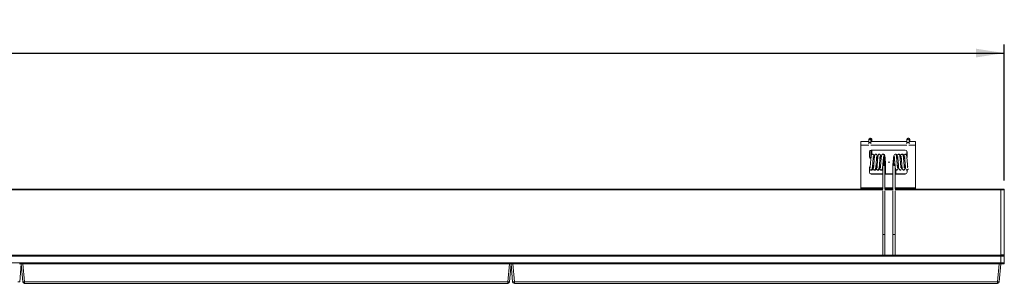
# Model space of a CAD drawing. Header units: millimetres. Extents: x 14 to 402, y 54 to 274.
# Tile 6 of 6: x 287 to 402, y 243 to 274. Entities that reach past the tile are written whole.
import ezdxf

# ---------------------------------------------------------------- set-up
doc = ezdxf.new("R2010")
doc.units = ezdxf.units.MM
doc.layers.add('SLD-0', color=179, linetype='Continuous')
doc.styles.add('SLDTEXTSTYLE0', font='TXT', dxfattribs={"width": 0.75})
doc.dimstyles.new('SLDDIMSTYLE1', dxfattribs={"dimtxt": 3, "dimasz": 3.302, "dimexe": 0, "dimexo": 0.0625, "dimgap": 0.75, "dimtad": 1, "dimdec": 1, "dimlfac": 5, "dimrnd": 1e-09, "dimzin": 12, "dimdsep": 46, "dimtxsty": 'SLDTEXTSTYLE0', "dimsah": 1, "dimcen": 0.09, "dimadec": 0, "dimazin": 3, "dimtfac": 1, "dimtdec": 1, "dimtofl": 0, "dimtmove": 0, "dimatfit": 3, "dimfxl": 0, "dimfrac": 2, "dimtolj": 1, "dimtzin": 12, "dimarcsym": 0})

# ---------------------------------------------------------------- blocks, each defined once
blk = doc.blocks.new('_D_3')
at = {"layer": 'SLD-0'}
for p, q in [((57.11, 255), (57.11, 270.97)), ((402.31, 255), (402.31, 270.97)), ((57.11, 269.97), (402.31, 269.97))]:
    blk.add_line(p, q, dxfattribs=at)
for points in [[(57.11, 269.97), (60.41, 269.46), (60.41, 270.48)], [(402.31, 269.97), (399.01, 270.48), (399.01, 269.46)]]:
    blk.add_solid(points, dxfattribs=at)
at = {"layer": 'SLD-0', "insert": (215.37, 273.84), "char_height": 3, "attachment_point": 1, "style": 'SLDTEXTSTYLE0'}
blk.add_mtext('1726', dxfattribs=at)

msp = doc.modelspace()

# ---------------------------------------------------------------- linework, layer by layer
at = {"color": 7, "linetype": 'Continuous', "lineweight": 15}
for p, q in [((386.426, 259.844), (386.426, 259.72)), ((386.639, 259.971), (386.597, 259.965)), ((386.686, 259.72), (386.686, 259.844)), ((386.769, 259.72), (386.769, 259.844)), ((390.89, 259.844), (390.89, 259.72)), ((391.103, 259.971), (391.061, 259.965)), ((391.15, 259.72), (391.15, 259.844)), ((391.233, 259.72), (391.233, 259.844)), ((385.509, 259.575), (385.509, 259.168)), ((385.509, 259.575), (386.426, 259.575)), ((385.509, 259.168), (385.509, 254.141)), ((386.426, 259.483), (386.426, 259.322)), ((386.686, 259.575), (390.89, 259.575)), ((386.686, 259.322), (386.686, 259.483)), ((386.686, 257.716), (386.686, 258.574)), ((390.709, 258.575), (386.709, 258.575)), ((386.769, 258.028), (386.769, 258.575)), ((390.89, 259.483), (390.89, 259.322)), ((391.15, 259.575), (391.909, 259.575)), ((391.15, 259.322), (391.15, 259.483)), ((391.909, 259.575), (391.909, 259.168)), ((391.909, 259.168), (391.909, 254.141)), ((386.509, 258.375), (386.509, 257.775)), ((386.931, 257.575), (387.074, 257.575)), ((387.01, 257.579), (387.074, 257.579)), ((387.331, 257.575), (387.474, 257.575)), ((387.41, 257.579), (387.474, 257.579)), ((389.705, 257.579), (389.705, 257.575)), ((389.705, 257.579), (389.767, 257.579)), ((389.705, 257.575), (389.843, 257.575)), ((390.102, 257.579), (390.167, 257.579)), ((390.103, 257.575), (390.243, 257.575)), ((390.502, 257.579), (390.567, 257.579)), ((390.503, 257.575), (390.643, 257.575)), ((390.89, 258.458), (390.89, 257.716)), ((390.909, 257.775), (390.909, 258.375)), ((386.509, 256.575), (386.509, 255.975)), ((387.007, 256.775), (386.867, 256.775)), ((387.407, 256.775), (387.267, 256.775)), ((387.713, 256.775), (387.667, 256.775)), ((388.059, 256.69), (388.059, 254)), ((388.109, 257.183), (388.109, 257.179)), ((388.109, 257.179), (388.109, 257.171)), ((388.319, 254), (388.319, 256.933)), ((388.4, 255.779), (388.4, 256.933)), ((388.909, 257.177), (388.709, 257.177)), ((388.709, 257.177), (388.709, 257.153)), ((388.709, 257.153), (388.909, 257.153)), ((388.909, 257.177), (388.909, 257.153)), ((389.259, 256.933), (389.259, 254)), ((389.309, 257.183), (389.309, 257.179)), ((389.309, 257.171), (389.309, 257.179)), ((389.333, 256.967), (389.332, 256.967)), ((389.519, 254), (389.519, 256.696)), ((389.6, 255.779), (389.6, 256.314)), ((389.91, 256.775), (389.77, 256.775)), ((390.31, 256.775), (390.17, 256.775)), ((390.709, 256.775), (390.57, 256.775)), ((390.909, 255.975), (390.909, 256.238)), ((390.983, 256.528), (391, 256.599)), ((386.709, 255.779), (386.709, 255.775)), ((386.709, 255.779), (388.059, 255.779)), ((386.709, 255.775), (388.059, 255.775)), ((388.319, 255.779), (389.259, 255.779)), ((388.319, 255.775), (389.259, 255.775)), ((389.519, 255.779), (390.709, 255.779)), ((389.519, 255.775), (390.709, 255.775)), ((390.709, 255.779), (390.709, 255.775)), ((71.498, 254.002), (388.059, 254.002)), ((385.509, 254.141), (385.509, 254.102)), ((385.509, 254.102), (385.509, 254.002)), ((388.319, 254.002), (389.259, 254.002)), ((389.519, 254.002), (401.909, 254.002)), ((391.909, 254.102), (391.909, 254.141)), ((391.909, 254.102), (391.909, 254.002)), ((401.909, 254.002), (402.309, 254.002)), ((401.909, 253.902), (401.909, 254.002)), ((402.309, 253.902), (401.909, 253.902)), ((401.909, 253.902), (401.909, 246.302)), ((402.309, 254.002), (402.309, 253.902)), ((402.309, 253.902), (402.309, 246.302)), ((388.059, 253.802), (388.059, 248.653)), ((388.319, 248.653), (388.319, 253.802)), ((389.259, 253.802), (389.259, 248.653)), ((389.519, 248.653), (389.519, 253.802)), ((388.059, 248.653), (388.059, 246.242)), ((388.319, 246.242), (388.319, 248.653)), ((389.259, 248.653), (389.259, 246.242)), ((389.519, 246.242), (389.519, 248.653)), ((57.509, 246.242), (401.909, 246.242)), ((401.909, 246.142), (57.509, 246.142)), ((401.909, 246.302), (402.309, 246.302)), ((401.909, 246.242), (401.909, 246.302)), ((401.909, 246.242), (402.309, 246.242)), ((401.909, 246.142), (401.909, 246.242)), ((402.309, 246.142), (401.909, 246.142)), ((401.909, 246.142), (401.909, 245.342)), ((402.309, 246.302), (402.309, 246.242)), ((402.309, 246.242), (402.309, 246.142)), ((402.309, 246.142), (402.309, 245.342)), ((57.509, 245.342), (401.909, 245.342)), ((286.909, 245.242), (287.082, 245.242)), ((287.109, 245.242), (286.923, 243.124)), ((287.308, 245.242), (287.082, 245.242)), ((287.294, 243.124), (287.109, 245.242)), ((287.308, 245.242), (287.493, 243.124)), ((344.309, 245.242), (287.308, 245.242)), ((344.124, 243.124), (344.309, 245.242)), ((344.309, 245.242), (344.482, 245.242)), ((344.509, 245.242), (344.323, 243.124)), ((344.708, 245.242), (344.482, 245.242)), ((344.694, 243.124), (344.509, 245.242)), ((344.708, 245.242), (344.893, 243.124)), ((401.709, 245.242), (344.708, 245.242)), ((401.524, 243.124), (401.709, 245.242)), ((401.709, 245.242), (401.882, 245.242)), ((401.909, 245.242), (401.723, 243.124)), ((401.909, 245.242), (401.882, 245.242)), ((401.909, 245.342), (402.309, 245.342)), ((401.909, 245.242), (401.909, 245.342)), ((402.309, 245.242), (401.909, 245.242)), ((402.309, 245.342), (402.309, 245.242)), ((287.493, 243.124), (344.124, 243.124)), ((287.493, 243.124), (287.493, 242.942)), ((344.124, 242.942), (287.493, 242.942)), ((344.124, 242.942), (344.124, 243.124)), ((344.893, 243.124), (401.524, 243.124)), ((344.893, 243.124), (344.893, 242.942)), ((401.524, 242.942), (344.893, 242.942)), ((401.524, 242.942), (401.524, 243.124))]:
    msp.add_line(p, q, dxfattribs=at)
at = {"color": 8, "linetype": 'Continuous', "lineweight": 15}
for p, q in [((385.509, 259.168), (386.44, 259.168)), ((386.672, 259.168), (390.904, 259.168)), ((391.136, 259.168), (391.909, 259.168)), ((387.713, 257.578), (387.713, 257.575)), ((71.428, 253.902), (388.065, 253.902)), ((385.509, 254.141), (388.059, 254.141)), ((388.059, 254.102), (385.509, 254.102)), ((388.313, 253.902), (389.265, 253.902)), ((388.319, 254.141), (389.259, 254.141)), ((389.259, 254.102), (388.319, 254.102)), ((389.512, 253.902), (401.909, 253.902)), ((389.519, 254.141), (391.909, 254.141)), ((391.909, 254.102), (389.519, 254.102))]:
    msp.add_line(p, q, dxfattribs=at)
at = {"color": 8, "linetype": 'Continuous', "lineweight": 15, "flags": 128}
for points in [[(386.426, 259.483), (386.426, 259.483), (386.436, 259.473), (386.464, 259.464), (386.507, 259.458), (386.556, 259.456)], [(386.556, 259.456), (386.606, 259.458), (386.648, 259.464), (386.677, 259.473), (386.686, 259.483), (386.686, 259.483)], [(390.89, 259.483), (390.89, 259.483), (390.9, 259.473), (390.928, 259.464), (390.971, 259.458), (391.02, 259.456)], [(391.02, 259.456), (391.07, 259.458), (391.112, 259.464), (391.141, 259.473), (391.15, 259.483), (391.15, 259.483)]]:
    msp.add_lwpolyline(points, dxfattribs=at)
at = {"color": 7, "linetype": 'Continuous', "lineweight": 15, "flags": 128}
for points in [[(389.767, 256.499), (389.779, 256.517), (389.784, 256.602), (389.778, 256.691), (389.772, 256.748), (389.747, 257.037), (389.73, 257.255), (389.712, 257.475), (389.693, 257.676), (389.673, 257.843), (389.642, 257.976), (389.579, 258.069), (389.505, 258.095), (389.426, 258.055), (389.355, 257.894), (389.33, 257.748), (389.309, 257.544), (389.287, 257.283), (389.274, 257.119), (389.261, 256.941), (389.261, 256.941)], [(388.244, 256.967), (388.287, 256.958), (388.313, 256.944), (388.319, 256.933)], [(388.33, 256.9), (388.363, 256.906), (388.391, 256.918), (388.401, 256.933), (388.395, 256.941)]]:
    msp.add_lwpolyline(points, dxfattribs=at)
at = {"color": 7, "linetype": 'Continuous', "lineweight": 15}
for centre, radius, start, end in [((386.555, 259.843), 0.129, 89.38239, 179.36883), ((386.558, 259.843), 0.129, 0.63117, 90.61761), ((386.641, 259.844), 0.127, 290.88152, 91.20938), ((391.019, 259.843), 0.129, 89.38239, 179.36883), ((391.022, 259.843), 0.129, 0.63121, 90.62282), ((391.105, 259.844), 0.127, 290.88885, 91.20205), ((386.709, 258.375), 0.2, 90, 180), ((390.709, 258.375), 0.2, 0, 90), ((386.709, 257.779), 0.2, 180, 270), ((386.709, 257.775), 0.2, 180, 270), ((387.713, 257.183), 0.396, 66.35687, 90), ((387.713, 257.179), 0.396, 66.10553, 90), ((389.705, 257.183), 0.396, 131.30449, 180), ((389.705, 257.179), 0.396, 131.24674, 180), ((390.709, 257.775), 0.2, 339.10358, 0), ((390.709, 257.779), 0.2, 342.24628, 0), ((386.709, 256.575), 0.2, 121.86247, 180), ((387.713, 257.171), 0.396, 270, 284.67475), ((389.326, 256.881), 0.0861, 85.6733, 136.64686), ((389.705, 257.171), 0.396, 180, 239.65894), ((386.709, 255.979), 0.2, 180, 270), ((386.709, 255.975), 0.2, 180, 270), ((390.709, 255.979), 0.2, 270, 0), ((390.709, 255.975), 0.2, 270, 0), ((286.824, 243.701), 0.585, 260.19743, 279.80257), ((287.393, 243.701), 0.585, 260.19743, 279.80257), ((287.493, 243.142), 0.2, 185, 270), ((344.224, 243.701), 0.585, 260.19647, 279.80353), ((344.124, 243.142), 0.2, 270, 355), ((344.793, 243.701), 0.585, 260.19647, 279.80353), ((344.893, 243.142), 0.2, 185, 270), ((401.624, 243.701), 0.585, 260.19647, 279.80353), ((401.524, 243.142), 0.2, 270, 355)]:
    msp.add_arc(centre, radius, start, end, dxfattribs=at)
at = {"color": 8, "linetype": 'Continuous', "lineweight": 15}
for centre, radius, start, end in [((386.555, 259.719), 0.129, 89.34942, 179.78706), ((386.558, 259.719), 0.128, 0.40485, 90.82313), ((386.641, 259.721), 0.128, 291.13887, 359.55941), ((391.018, 259.719), 0.128, 89.08932, 180.05242), ((391.022, 259.719), 0.128, 0.40488, 90.82836), ((391.105, 259.721), 0.128, 291.13286, 359.56542)]:
    msp.add_arc(centre, radius, start, end, dxfattribs=at)
at = {"color": 7, "linetype": 'Continuous', "lineweight": 15}
for points, knots in [([(386.426, 259.72), (386.426, 259.712), (386.426, 259.7), (386.426, 259.666), (386.426, 259.634), (386.426, 259.598), (386.426, 259.547), (386.426, 259.508), (386.426, 259.483)], [0, 0, 0, 0, 0.2394559, 0.3683607, 0.4999987, 0.6316402, 0.7605425, 1, 1, 1, 1]), ([(386.686, 259.483), (386.686, 259.508), (386.686, 259.547), (386.686, 259.598), (386.686, 259.634), (386.686, 259.666), (386.686, 259.7), (386.686, 259.712), (386.686, 259.72)], [0, 0, 0, 0, 0.2394575, 0.3683598, 0.5000013, 0.6316393, 0.7605441, 1, 1, 1, 1]), ([(386.769, 259.575), (386.769, 259.582), (386.769, 259.603), (386.769, 259.634), (386.769, 259.666), (386.769, 259.7), (386.769, 259.712), (386.769, 259.72)], [0, 0, 0, 0, 0.1018293, 0.2890184, 0.4762044, 0.6595016, 1, 1, 1, 1]), ([(390.89, 259.72), (390.89, 259.712), (390.89, 259.7), (390.89, 259.666), (390.89, 259.634), (390.89, 259.598), (390.89, 259.547), (390.89, 259.508), (390.89, 259.483)], [0, 0, 0, 0, 0.2394559, 0.3683607, 0.4999987, 0.6316402, 0.7605425, 1, 1, 1, 1]), ([(391.15, 259.483), (391.15, 259.508), (391.15, 259.547), (391.15, 259.598), (391.15, 259.634), (391.15, 259.666), (391.15, 259.7), (391.15, 259.712), (391.15, 259.72)], [0, 0, 0, 0, 0.2394575, 0.3683598, 0.5000013, 0.6316393, 0.7605441, 1, 1, 1, 1]), ([(391.233, 259.575), (391.233, 259.582), (391.233, 259.603), (391.233, 259.634), (391.233, 259.666), (391.233, 259.7), (391.233, 259.712), (391.233, 259.72)], [0, 0, 0, 0, 0.1018293, 0.2890184, 0.4762044, 0.6595016, 1, 1, 1, 1]), ([(386.509, 256.506), (386.516, 256.457), (386.533, 256.355), (386.576, 256.276), (386.624, 256.235), (386.718, 256.236), (386.767, 256.279), (386.812, 256.374), (386.844, 256.536), (386.864, 256.728), (386.881, 256.926), (386.896, 257.116), (386.91, 257.291), (386.923, 257.447), (386.932, 257.587), (386.937, 257.687), (386.936, 257.722), (386.935, 257.729)], [0, 0, 0, 0, 0.0769963, 0.1627024, 0.2179343, 0.2499173, 0.3069211, 0.3951587, 0.4860623, 0.571986, 0.654742, 0.7258936, 0.7855997, 0.8497739, 0.9059393, 0.9793167, 1, 1, 1, 1]), ([(387.065, 257.579), (387.065, 257.581), (387.058, 257.659), (387.044, 257.777), (387.019, 257.919), (386.987, 258.01), (386.936, 258.078), (386.859, 258.107), (386.777, 258.066), (386.716, 257.947), (386.697, 257.796), (386.675, 257.604), (386.654, 257.348), (386.633, 257.081), (386.615, 256.86), (386.601, 256.713), (386.591, 256.617), (386.587, 256.547), (386.59, 256.498), (386.6, 256.494), (386.603, 256.493)], [0, 0, 0, 0, 0.0024074, 0.0743054, 0.1357794, 0.1872084, 0.2267602, 0.282773, 0.3404177, 0.4041555, 0.4744919, 0.5535764, 0.6347843, 0.7195462, 0.7913524, 0.8424919, 0.8707402, 0.9149163, 0.9739326, 1, 1, 1, 1]), ([(386.871, 256.794), (386.876, 256.74), (386.891, 256.584), (386.92, 256.397), (386.97, 256.281), (387.024, 256.233), (387.131, 256.238), (387.178, 256.296), (387.225, 256.418), (387.253, 256.613), (387.273, 256.828), (387.29, 257.043), (387.305, 257.238), (387.319, 257.404), (387.33, 257.555), (387.338, 257.693), (387.337, 257.787), (387.334, 257.801), (387.334, 257.801)], [0, 0, 0, 0, 0.0569882, 0.1631121, 0.2445775, 0.2959117, 0.326249, 0.3839942, 0.4685468, 0.5498539, 0.6280373, 0.6985553, 0.7571383, 0.8101954, 0.8563262, 0.9201583, 0.9981865, 1, 1, 1, 1]), ([(386.983, 257.579), (386.978, 257.623), (386.965, 257.742), (386.951, 257.793), (386.942, 257.825)], [0, 0, 0, 0, 0.374713, 1, 1, 1, 1]), ([(387.465, 257.579), (387.465, 257.581), (387.458, 257.659), (387.444, 257.777), (387.419, 257.919), (387.387, 258.01), (387.336, 258.078), (387.259, 258.107), (387.177, 258.066), (387.116, 257.947), (387.097, 257.796), (387.075, 257.604), (387.054, 257.348), (387.033, 257.081), (387.015, 256.86), (387.001, 256.713), (386.991, 256.617), (386.987, 256.547), (386.99, 256.498), (387, 256.494), (387.003, 256.493)], [0, 0, 0, 0, 0.0024071, 0.0743051, 0.1357791, 0.1872081, 0.2267611, 0.2827738, 0.340417, 0.4041559, 0.4744923, 0.5535767, 0.6347846, 0.7195463, 0.7913527, 0.8424919, 0.8707404, 0.9149164, 0.9739326, 1, 1, 1, 1]), ([(387.312, 256.49), (387.317, 256.457), (387.332, 256.358), (387.37, 256.283), (387.424, 256.233), (387.531, 256.238), (387.578, 256.296), (387.625, 256.418), (387.653, 256.613), (387.673, 256.828), (387.69, 257.043), (387.705, 257.238), (387.719, 257.404), (387.73, 257.555), (387.738, 257.693), (387.737, 257.787), (387.734, 257.801), (387.734, 257.801)], [0, 0, 0, 0, 0.0480092, 0.1406793, 0.1990738, 0.2335837, 0.2992696, 0.3954521, 0.487942, 0.5768783, 0.6570952, 0.7237355, 0.78409, 0.8365658, 0.9091771, 0.9979371, 1, 1, 1, 1]), ([(387.383, 257.579), (387.378, 257.623), (387.365, 257.742), (387.351, 257.793), (387.342, 257.825)], [0, 0, 0, 0, 0.374714, 1, 1, 1, 1]), ([(387.87, 257.525), (387.868, 257.546), (387.86, 257.642), (387.844, 257.777), (387.819, 257.919), (387.787, 258.01), (387.736, 258.078), (387.659, 258.107), (387.577, 258.066), (387.516, 257.947), (387.496, 257.796), (387.475, 257.604), (387.454, 257.348), (387.433, 257.081), (387.415, 256.86), (387.401, 256.713), (387.391, 256.617), (387.387, 256.547), (387.39, 256.498), (387.4, 256.494), (387.403, 256.493)], [0, 0, 0, 0, 0.0192041, 0.0898917, 0.1503306, 0.2008937, 0.2397807, 0.2948489, 0.351523, 0.4141877, 0.4833402, 0.5610931, 0.6409334, 0.7242683, 0.7948654, 0.8451439, 0.8729165, 0.9163489, 0.9743715, 1, 1, 1, 1]), ([(387.712, 256.49), (387.717, 256.457), (387.732, 256.358), (387.77, 256.283), (387.824, 256.233), (387.931, 256.238), (387.978, 256.296), (388.025, 256.418), (388.053, 256.613), (388.073, 256.828), (388.09, 257.043), (388.105, 257.238), (388.119, 257.404), (388.13, 257.555), (388.138, 257.693), (388.137, 257.787), (388.134, 257.801), (388.134, 257.801)], [0, 0, 0, 0, 0.0480087, 0.1406787, 0.1990732, 0.2335831, 0.2992704, 0.3954521, 0.487942, 0.5768786, 0.6570951, 0.7237358, 0.7840899, 0.8365656, 0.9091771, 0.9979371, 1, 1, 1, 1]), ([(387.786, 257.559), (387.78, 257.611), (387.765, 257.738), (387.751, 257.792), (387.742, 257.825)], [0, 0, 0, 0, 0.4095635, 1, 1, 1, 1]), ([(388.316, 256.941), (388.314, 256.974), (388.306, 257.096), (388.287, 257.328), (388.266, 257.581), (388.244, 257.778), (388.219, 257.919), (388.187, 258.01), (388.136, 258.078), (388.059, 258.107), (387.977, 258.066), (387.916, 257.947), (387.897, 257.796), (387.875, 257.604), (387.854, 257.348), (387.833, 257.081), (387.815, 256.86), (387.801, 256.713), (387.791, 256.617), (387.787, 256.547), (387.79, 256.498), (387.8, 256.494), (387.803, 256.493)], [0, 0, 0, 0, 0.0273328, 0.0999153, 0.1686281, 0.2285463, 0.2797774, 0.3226378, 0.3555994, 0.4022792, 0.4503178, 0.5034364, 0.5620532, 0.6279604, 0.6956373, 0.7662758, 0.8261177, 0.868736, 0.8922777, 0.9290931, 0.978276, 1, 1, 1, 1]), ([(388.398, 256.942), (388.395, 256.989), (388.385, 257.128), (388.365, 257.38), (388.343, 257.63), (388.321, 257.82), (388.292, 257.95), (388.258, 258.033), (388.197, 258.088), (388.145, 258.109), (388.114, 258.083), (388.107, 258.078)], [0, 0, 0, 0, 0.09009702, 0.26647244, 0.43004842, 0.57036997, 0.69002511, 0.7872104, 0.85853379, 0.97041344, 1, 1, 1, 1]), ([(388.244, 256.967), (388.236, 257.058), (388.219, 257.239), (388.193, 257.505), (388.168, 257.723), (388.151, 257.791), (388.142, 257.825)], [0, 0, 0, 0, 0.2509097, 0.4999306, 0.7491927, 1, 1, 1, 1]), ([(389.433, 257.82), (389.425, 257.784), (389.409, 257.717), (389.389, 257.552), (389.378, 257.436), (389.373, 257.392)], [0, 0, 0, 0, 0.426928, 0.7854762, 1, 1, 1, 1]), ([(389.444, 257.834), (389.439, 257.831), (389.429, 257.825), (389.426, 257.755), (389.434, 257.667), (389.445, 257.555), (389.457, 257.407), (389.475, 257.195), (389.493, 256.962), (389.52, 256.668), (389.532, 256.459), (389.592, 256.299), (389.656, 256.248), (389.708, 256.23), (389.771, 256.244), (389.843, 256.336), (389.871, 256.489), (389.893, 256.655), (389.902, 256.749), (389.904, 256.775)], [0, 0, 0, 0, 0.0428463, 0.1073479, 0.1527132, 0.1789671, 0.2332722, 0.2992644, 0.3699491, 0.4408454, 0.5782425, 0.6423513, 0.6724835, 0.6999396, 0.7498082, 0.8099066, 0.9095793, 0.9753343, 1, 1, 1, 1]), ([(389.751, 257.868), (389.75, 257.875), (389.742, 257.93), (389.717, 258.016), (389.639, 258.091), (389.585, 258.107), (389.557, 258.083), (389.551, 258.079)], [0, 0, 0, 0, 0.0494496, 0.3718297, 0.663882, 0.9346046, 1, 1, 1, 1]), ([(390.167, 256.499), (390.171, 256.503), (390.182, 256.511), (390.186, 256.585), (390.18, 256.67), (390.166, 256.809), (390.15, 257.005), (390.13, 257.258), (390.112, 257.48), (390.093, 257.684), (390.075, 257.841), (390.052, 257.977), (389.982, 258.079), (389.906, 258.106), (389.8, 258.053), (389.757, 257.923), (389.73, 257.755), (389.718, 257.637), (389.712, 257.579)], [0, 0, 0, 0, 0.0452317, 0.1116315, 0.1564454, 0.1785113, 0.2724076, 0.3385671, 0.4072489, 0.4770742, 0.5475867, 0.6116844, 0.6717304, 0.7273365, 0.7840128, 0.8780591, 0.9399348, 1, 1, 1, 1]), ([(389.833, 257.82), (389.825, 257.786), (389.811, 257.733), (389.798, 257.619), (389.793, 257.579)], [0, 0, 0, 0, 0.6437144, 1, 1, 1, 1]), ([(389.844, 257.834), (389.839, 257.831), (389.829, 257.825), (389.826, 257.755), (389.834, 257.667), (389.845, 257.555), (389.857, 257.407), (389.875, 257.195), (389.893, 256.962), (389.92, 256.668), (389.932, 256.459), (389.992, 256.299), (390.056, 256.248), (390.108, 256.23), (390.171, 256.244), (390.243, 256.336), (390.271, 256.489), (390.293, 256.655), (390.302, 256.749), (390.304, 256.775)], [0, 0, 0, 0, 0.0428463, 0.107348, 0.1527134, 0.1789671, 0.2332725, 0.2992644, 0.3699491, 0.4408457, 0.5782426, 0.6423524, 0.672483, 0.6999391, 0.7498092, 0.8099065, 0.9095793, 0.9753343, 1, 1, 1, 1]), ([(390.151, 257.868), (390.15, 257.875), (390.142, 257.93), (390.117, 258.016), (390.039, 258.091), (389.985, 258.107), (389.957, 258.083), (389.951, 258.079)], [0, 0, 0, 0, 0.0494492, 0.3718271, 0.6638843, 0.9346051, 1, 1, 1, 1]), ([(390.567, 256.499), (390.571, 256.503), (390.582, 256.511), (390.586, 256.585), (390.58, 256.67), (390.566, 256.809), (390.55, 257.005), (390.53, 257.258), (390.512, 257.48), (390.493, 257.684), (390.475, 257.841), (390.452, 257.977), (390.382, 258.079), (390.306, 258.106), (390.2, 258.053), (390.157, 257.923), (390.13, 257.755), (390.118, 257.637), (390.112, 257.579)], [0, 0, 0, 0, 0.0452314, 0.1116313, 0.156445, 0.178511, 0.2724073, 0.3385669, 0.4072487, 0.4770743, 0.5475866, 0.6116849, 0.6717309, 0.727337, 0.7840118, 0.878059, 0.9399348, 1, 1, 1, 1]), ([(390.233, 257.82), (390.225, 257.786), (390.211, 257.733), (390.198, 257.619), (390.193, 257.579)], [0, 0, 0, 0, 0.6437117, 1, 1, 1, 1]), ([(390.244, 257.834), (390.239, 257.831), (390.229, 257.825), (390.226, 257.755), (390.234, 257.667), (390.245, 257.555), (390.257, 257.407), (390.275, 257.195), (390.293, 256.962), (390.32, 256.668), (390.332, 256.459), (390.392, 256.299), (390.456, 256.248), (390.508, 256.23), (390.571, 256.244), (390.643, 256.336), (390.671, 256.489), (390.693, 256.654), (390.702, 256.748), (390.704, 256.774)], [0, 0, 0, 0, 0.042869, 0.1074049, 0.1527944, 0.1790623, 0.2333961, 0.2994233, 0.3701455, 0.4410793, 0.5785494, 0.6426921, 0.6728403, 0.700311, 0.750206, 0.8103363, 0.9100619, 0.9758517, 1, 1, 1, 1]), ([(390.551, 257.868), (390.55, 257.875), (390.542, 257.93), (390.517, 258.016), (390.439, 258.091), (390.385, 258.107), (390.357, 258.083), (390.351, 258.079)], [0, 0, 0, 0, 0.0494496, 0.3718297, 0.663882, 0.9346046, 1, 1, 1, 1]), ([(390.967, 256.499), (390.971, 256.503), (390.982, 256.511), (390.986, 256.585), (390.98, 256.67), (390.966, 256.809), (390.95, 257.005), (390.93, 257.258), (390.912, 257.48), (390.893, 257.684), (390.875, 257.841), (390.852, 257.977), (390.782, 258.079), (390.706, 258.106), (390.6, 258.053), (390.557, 257.923), (390.53, 257.755), (390.518, 257.637), (390.512, 257.579)], [0, 0, 0, 0, 0.0452317, 0.11163151, 0.15644536, 0.1785113, 0.27240757, 0.33856704, 0.40724887, 0.47707414, 0.54758666, 0.61168435, 0.67173147, 0.72733612, 0.78401242, 0.8780595, 0.93993484, 1, 1, 1, 1]), ([(390.633, 257.82), (390.625, 257.786), (390.611, 257.733), (390.598, 257.619), (390.593, 257.579)], [0, 0, 0, 0, 0.6437134, 1, 1, 1, 1]), ([(390.643, 257.835), (390.64, 257.833), (390.63, 257.828), (390.626, 257.768), (390.632, 257.687), (390.642, 257.587), (390.653, 257.456), (390.668, 257.274), (390.685, 257.064), (390.702, 256.853), (390.72, 256.662), (390.736, 256.513), (390.756, 256.38), (390.815, 256.268), (390.9, 256.227), (390.965, 256.244), (391.022, 256.301), (391.037, 256.367), (391.044, 256.399)], [0, 0, 0, 0, 0.0424796, 0.1142708, 0.168027, 0.2004392, 0.256379, 0.3234698, 0.3994303, 0.4750746, 0.5515657, 0.6265853, 0.6979418, 0.7661898, 0.8268802, 0.8805167, 0.9427329, 1, 1, 1, 1]), ([(390.89, 258.03), (390.873, 258.05), (390.834, 258.096), (390.785, 258.107), (390.757, 258.083), (390.751, 258.079)], [0, 0, 0, 0, 0.39663, 0.8826079, 1, 1, 1, 1]), ([(386.562, 256.702), (386.567, 256.663), (386.581, 256.554), (386.594, 256.517), (386.603, 256.493)], [0, 0, 0, 0, 0.3649814, 1, 1, 1, 1]), ([(386.711, 256.246), (386.715, 256.243), (386.729, 256.233), (386.802, 256.237), (386.846, 256.279), (386.889, 256.358), (386.906, 256.451), (386.912, 256.488)], [0, 0, 0, 0, 0.05349367, 0.18226165, 0.41234618, 0.76651952, 1, 1, 1, 1]), ([(386.822, 256.499), (386.83, 256.528), (386.845, 256.576), (386.859, 256.697), (386.865, 256.746)], [0, 0, 0, 0, 0.5992516, 1, 1, 1, 1]), ([(386.953, 256.775), (386.961, 256.707), (386.978, 256.569), (386.994, 256.519), (387.003, 256.493)], [0, 0, 0, 0, 0.4891673, 1, 1, 1, 1]), ([(387.109, 256.244), (387.109, 256.243), (387.12, 256.233), (387.197, 256.234), (387.249, 256.279), (387.292, 256.364), (387.308, 256.464), (387.314, 256.498)], [0, 0, 0, 0, 0.0047703, 0.1545782, 0.4000093, 0.795675, 1, 1, 1, 1]), ([(387.353, 256.775), (387.361, 256.707), (387.378, 256.569), (387.394, 256.519), (387.403, 256.493)], [0, 0, 0, 0, 0.4891684, 1, 1, 1, 1]), ([(387.509, 256.244), (387.509, 256.243), (387.52, 256.233), (387.597, 256.234), (387.649, 256.279), (387.692, 256.364), (387.708, 256.464), (387.713, 256.498)], [0, 0, 0, 0, 0.0047703, 0.1545687, 0.4000086, 0.7956735, 1, 1, 1, 1]), ([(387.752, 256.782), (387.76, 256.712), (387.777, 256.57), (387.794, 256.519), (387.803, 256.493)], [0, 0, 0, 0, 0.4986461, 1, 1, 1, 1]), ([(387.909, 256.244), (387.909, 256.243), (387.92, 256.233), (387.997, 256.235), (388.034, 256.259), (388.052, 256.304), (388.059, 256.32)], [0, 0, 0, 0, 0.0087924, 0.28489392, 0.73727728, 1, 1, 1, 1]), ([(388.111, 257.192), (388.116, 257.139), (388.123, 257.063), (388.131, 256.989), (388.133, 256.967)], [0, 0, 0, 0, 0.6957768, 1, 1, 1, 1]), ([(388.244, 256.967), (388.249, 256.936), (388.256, 256.883), (388.245, 256.826), (388.23, 256.794), (388.218, 256.779), (388.205, 256.77), (388.193, 256.766), (388.182, 256.767), (388.17, 256.771), (388.157, 256.781), (388.139, 256.806), (388.124, 256.862), (388.123, 256.92), (388.131, 256.96), (388.133, 256.967)], [0, 0, 0, 0, 0.1984008, 0.3356406, 0.3887725, 0.4422432, 0.4671177, 0.4922107, 0.5145663, 0.5341169, 0.5662824, 0.6234278, 0.7428106, 0.9573614, 1, 1, 1, 1]), ([(388.4, 256.933), (388.4, 256.932), (388.4, 256.926), (388.394, 256.915), (388.372, 256.9), (388.346, 256.89), (388.328, 256.888), (388.323, 256.887)], [0, 0, 0, 0, 0.0210848, 0.3116329, 0.6036739, 0.9006051, 1, 1, 1, 1]), ([(389.333, 256.967), (389.328, 256.966), (389.31, 256.963), (389.284, 256.956), (389.263, 256.945), (389.26, 256.937), (389.259, 256.933)], [0, 0, 0, 0, 0.115602, 0.4221914, 0.7154264, 1, 1, 1, 1]), ([(389.333, 256.967), (389.329, 256.938), (389.321, 256.885), (389.333, 256.824), (389.349, 256.791), (389.364, 256.775), (389.375, 256.769), (389.387, 256.766), (389.397, 256.767), (389.409, 256.772), (389.424, 256.785), (389.442, 256.817), (389.453, 256.853), (389.45, 256.88), (389.45, 256.885)], [0, 0, 0, 0, 0.2284867, 0.4107274, 0.5017486, 0.5408862, 0.5804228, 0.6039002, 0.6274464, 0.6559171, 0.700198, 0.7842347, 0.9605942, 1, 1, 1, 1]), ([(389.341, 257.052), (389.34, 257.046), (389.337, 257.017), (389.335, 256.989), (389.332, 256.967)], [0, 0, 0, 0, 0.20119364, 1, 1, 1, 1]), ([(389.776, 256.496), (389.784, 256.526), (389.8, 256.58), (389.816, 256.698), (389.824, 256.771), (389.824, 256.775)], [0, 0, 0, 0, 0.52563966, 0.97287234, 1, 1, 1, 1]), ([(390.176, 256.496), (390.184, 256.526), (390.2, 256.58), (390.216, 256.698), (390.224, 256.771), (390.224, 256.775)], [0, 0, 0, 0, 0.5256397, 0.9728702, 1, 1, 1, 1]), ([(390.576, 256.496), (390.584, 256.526), (390.6, 256.58), (390.617, 256.702), (390.625, 256.781), (390.626, 256.79)], [0, 0, 0, 0, 0.5093815, 0.9427791, 1, 1, 1, 1]), ([(388.319, 248.653), (388.317, 248.655), (388.313, 248.658), (388.288, 248.662), (388.262, 248.664), (388.238, 248.665), (388.214, 248.666), (388.189, 248.666), (388.164, 248.666), (388.139, 248.665), (388.116, 248.664), (388.089, 248.662), (388.067, 248.658), (388.055, 248.654), (388.059, 248.653), (388.059, 248.653)], [0, 0, 0, 0, 0.1242364, 0.2491037, 0.3150844, 0.3787689, 0.4403211, 0.4999204, 0.5594577, 0.620901, 0.6844725, 0.7503196, 0.8749551, 0.9998548, 1, 1, 1, 1]), ([(389.259, 248.653), (389.26, 248.655), (389.264, 248.658), (389.289, 248.662), (389.315, 248.664), (389.338, 248.665), (389.363, 248.666), (389.389, 248.666), (389.415, 248.666), (389.439, 248.665), (389.462, 248.664), (389.488, 248.662), (389.513, 248.658), (389.517, 248.655), (389.519, 248.653)], [0, 0, 0, 0, 0.1244336, 0.2492999, 0.3122274, 0.3749889, 0.4375587, 0.4999772, 0.5624265, 0.6250354, 0.68774, 0.7503267, 0.8748631, 1, 1, 1, 1])]:
    msp.add_open_spline(points, degree=3, knots=knots, dxfattribs=at)
at = {"color": 8, "linetype": 'Continuous', "lineweight": 15}
msp.add_open_spline([(386.556, 257.695), (386.573, 257.695), (386.608, 257.696), (386.65, 257.702), (386.681, 257.711), (386.684, 257.718), (386.686, 257.722)], degree=3, knots=[0, 0, 0, 0, 0.2499883, 0.4999954, 0.7499991, 1, 1, 1, 1], dxfattribs=at)

# ---------------------------------------------------------------- dimensions: what is measured, and where the dimension line sits
at = {"layer": 'SLD-0'}
dim = msp.add_linear_dim(base=(402.309, 269.971), p1=(57.109, 254.002), p2=(402.309, 254.002), angle=0, dimstyle='SLDDIMSTYLE1', dxfattribs=at)
dim.commit()
dim.dimension.update_dxf_attribs({"geometry": '_D_3', "text_midpoint": (219.8, 269.971), "dimtype": 160})

doc.saveas('drawing.dxf')
